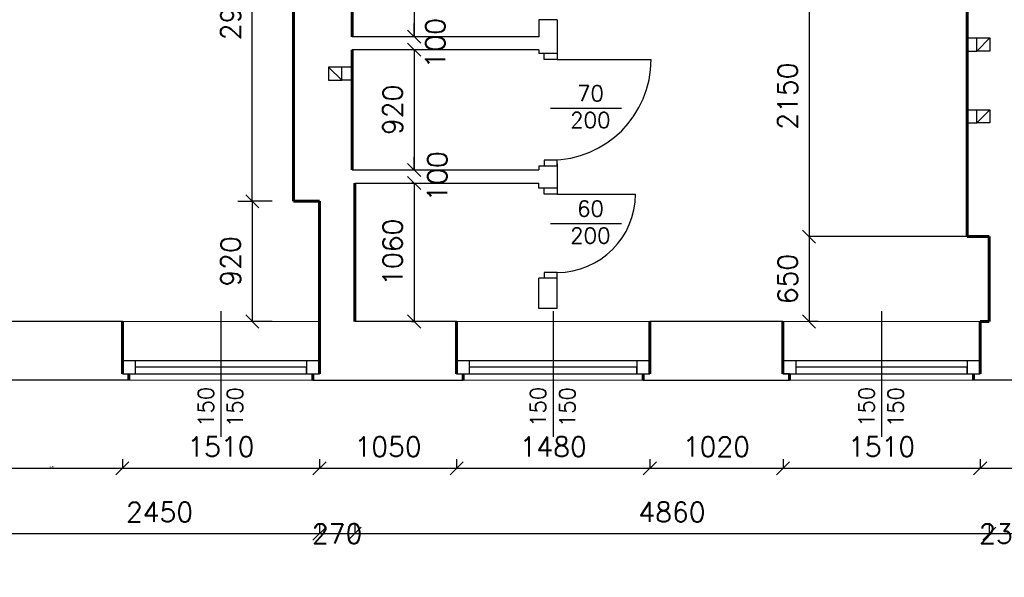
# Model space of a CAD drawing. Header units: millimetres. Extents: x -29041 to 64500, y 110629 to 283923.
# Tile 10 of 49: x 12167 to 19708, y 125046 to 129313. Entities that reach past the tile are written whole.
import ezdxf

# ---------------------------------------------------------------- set-up
doc = ezdxf.new("R2010")
doc.units = ezdxf.units.MM
for name, color, linetype in [('beton', 7, 'Continuous'), ('cienka', 1, 'Continuous'), ('sciany', 7, 'Continuous')]:
    doc.layers.add(name, color=color, linetype=linetype)
for name, color, linetype, lineweight in [('ISTN_PRZEKROJOWA', 7, 'Continuous', 60), ('ISTN_WIDOKOWA', 7, 'Continuous', 13), ('wymiary', 11, 'Continuous', 9)]:
    doc.layers.add(name, color=color, linetype=linetype, lineweight=lineweight)
doc.styles.add('SLAWEK', font='simplex.shx', dxfattribs={"width": 0.7, "height": 1})
doc.styles.get("Standard").update_dxf_attribs({"font": 'arial.ttf'})
doc.styles.add('TXT 50', font='simplex.shx', dxfattribs={"height": 150})
doc.styles.add('txt150', font='arial.ttf', dxfattribs={"height": 150})
doc.dimstyles.new('PROFIL', dxfattribs={"dimscale": 0, "dimtxt": 15, "dimasz": 10, "dimexe": 1, "dimexo": 0, "dimgap": 5, "dimtad": 1, "dimdec": 4, "dimrnd": 1, "dimdsep": 46, "dimtxsty": 'Standard', "dimcen": -10, "dimclrd": 5, "dimclre": 5, "dimclrt": 5, "dimadec": 0, "dimazin": 0, "dimtfac": 1, "dimtdec": 4, "dimtmove": 0, "dimatfit": 3, "dimfxl": 1, "dimtolj": 1, "dimtzin": 0, "dimarcsym": 0})
doc.dimstyles.new('wymiary1do50', dxfattribs={"dimtxt": 150, "dimasz": 100, "dimexe": 0.18, "dimexo": 0.066, "dimgap": 90, "dimtad": 1, "dimdec": 0, "dimzin": 0, "dimdsep": 46, "dimtxsty": 'txt150', "dimblk": 'OBLIQUE', "dimcen": 0.09, "dimclrd": 1, "dimclre": 1, "dimadec": 0, "dimazin": 0, "dimtfac": 1, "dimtdec": 0, "dimtix": 1, "dimtofl": 0, "dimtmove": 2, "dimatfit": 3, "dimfxl": 1, "dimtfillclr": 256, "dimtolj": 1, "dimtzin": 0, "dimarcsym": 0})

# ---------------------------------------------------------------- blocks, each defined once
blk = doc.blocks.new('_Oblique')
at = {"layer": 'sciany', "color": 0, "lineweight": -2}
blk.add_line((-0.5, -0.5), (0.5, 0.5), dxfattribs=at)
blk = doc.blocks.new('*D118')
at = {"layer": 'beton', "color": 1, "lineweight": -2}
for p, q in [((14100.7, 127923.6), (13948.1, 127923.6)), ((13948.3, 127923.6), (13948.3, 127003.6)), ((14100.7, 127003.6), (13948.1, 127003.6))]:
    blk.add_line(p, q, dxfattribs=at)
at = {"layer": 'Defpoints', "color": 0}
for p in [(14100.8, 127923.6), (13948.3, 127003.6), (14100.8, 127003.6)]:
    blk.add_point(p, dxfattribs=at)
at = {"layer": 'beton', "color": 1, "lineweight": -2, "xscale": 100, "yscale": 100, "zscale": 100}
for p, rotation in [((13948.3, 127923.6), 90), ((13948.3, 127003.6), 270)]:
    blk.add_blockref('_Oblique', p, dxfattribs=dict(at, rotation=rotation))
at = {"layer": 'beton', "color": 0, "insert": (13783.3, 127463.6), "char_height": 150, "attachment_point": 5, "rotation": 90, "style": 'TXT 50'}
blk.add_mtext('\\A1;920', dxfattribs=at)
blk = doc.blocks.new('*D119')
at = {"layer": 'beton', "color": 1, "lineweight": -2}
for p, q in [((13948.3, 127923.6), (13948.3, 130903.6)), ((13948.4, 130903.6), (13948.5, 130903.6)), ((13836.7, 127923.6), (13948.5, 127923.6))]:
    blk.add_line(p, q, dxfattribs=at)
at = {"layer": 'Defpoints', "color": 0}
for p in [(13948.3, 130903.6), (13948.3, 130903.6), (13836.6, 127923.6)]:
    blk.add_point(p, dxfattribs=at)
at = {"layer": 'beton', "color": 1, "lineweight": -2, "xscale": 100, "yscale": 100, "zscale": 100}
for p, rotation in [((13948.3, 130903.6), 90), ((13948.3, 127923.6), 270)]:
    blk.add_blockref('_Oblique', p, dxfattribs=dict(at, rotation=rotation))
at = {"layer": 'beton', "color": 0, "insert": (13783.3, 129413.6), "char_height": 150, "attachment_point": 5, "rotation": 90, "style": 'TXT 50'}
blk.add_mtext('\\A1;2980', dxfattribs=at)
blk = doc.blocks.new('*D125')
at = {"layer": 'beton', "color": 1, "lineweight": -2}
for p, q in [((15198.2, 130313.6), (15188.1, 130313.6)), ((15188.3, 130313.6), (15188.3, 129183.6)), ((15188.4, 129183.6), (15188.5, 129183.6))]:
    blk.add_line(p, q, dxfattribs=at)
at = {"layer": 'Defpoints', "color": 0}
for p in [(15198.3, 130313.6), (15188.3, 129183.6), (15188.3, 129183.6)]:
    blk.add_point(p, dxfattribs=at)
at = {"layer": 'beton', "color": 1, "lineweight": -2, "xscale": 100, "yscale": 100, "zscale": 100}
for p, rotation in [((15188.3, 130313.6), 90), ((15188.3, 129183.6), 270)]:
    blk.add_blockref('_Oblique', p, dxfattribs=dict(at, rotation=rotation))
at = {"layer": 'beton', "color": 0, "insert": (15023.3, 129748.6), "char_height": 150, "attachment_point": 5, "rotation": 90, "style": 'TXT 50'}
blk.add_mtext('\\A1;1130', dxfattribs=at)
blk = doc.blocks.new('*D126')
at = {"layer": 'beton', "color": 1, "lineweight": -2}
for p, q in [((15188.3, 129183.6), (15188.3, 129283.6)), ((15188.4, 129183.6), (15188.5, 129183.6)), ((15188.3, 129083.6), (15188.3, 128983.6)), ((15188.4, 129083.6), (15188.5, 129083.6))]:
    blk.add_line(p, q, dxfattribs=at)
at = {"layer": 'Defpoints', "color": 0}
for p in [(15188.3, 129183.6), (15188.3, 129083.6), (15188.3, 129083.6)]:
    blk.add_point(p, dxfattribs=at)
at = {"layer": 'beton', "color": 1, "lineweight": -2, "xscale": 100, "yscale": 100, "zscale": 100}
for p, rotation in [((15188.3, 129183.6), 270), ((15188.3, 129083.6), 90)]:
    blk.add_blockref('_Oblique', p, dxfattribs=dict(at, rotation=rotation))
at = {"layer": 'beton', "color": 0, "insert": (15350.4, 129133.6), "char_height": 150, "attachment_point": 5, "rotation": 90, "style": 'TXT 50'}
blk.add_mtext('\\A1;100', dxfattribs=at)
blk = doc.blocks.new('*D127')
at = {"layer": 'beton', "color": 1, "lineweight": -2}
for p, q in [((15188.3, 129083.6), (15188.3, 128163.6)), ((15188.4, 129083.6), (15188.5, 129083.6)), ((15188.4, 128163.6), (15188.5, 128163.6))]:
    blk.add_line(p, q, dxfattribs=at)
at = {"layer": 'Defpoints', "color": 0}
for p in [(15188.3, 129083.6), (15188.3, 128163.6), (15188.3, 128163.6)]:
    blk.add_point(p, dxfattribs=at)
at = {"layer": 'beton', "color": 1, "lineweight": -2, "xscale": 100, "yscale": 100, "zscale": 100}
for p, rotation in [((15188.3, 129083.6), 90), ((15188.3, 128163.6), 270)]:
    blk.add_blockref('_Oblique', p, dxfattribs=dict(at, rotation=rotation))
at = {"layer": 'beton', "color": 0, "insert": (15023.3, 128623.6), "char_height": 150, "attachment_point": 5, "rotation": 90, "style": 'TXT 50'}
blk.add_mtext('\\A1;920', dxfattribs=at)
blk = doc.blocks.new('*D128')
at = {"layer": 'beton', "color": 1, "lineweight": -2}
for p, q in [((15188.3, 128163.6), (15188.3, 128263.6)), ((15188.4, 128163.6), (15188.5, 128163.6)), ((15188.3, 128063.6), (15188.3, 127963.6)), ((15188.4, 128063.6), (15188.5, 128063.6))]:
    blk.add_line(p, q, dxfattribs=at)
at = {"layer": 'Defpoints', "color": 0}
for p in [(15188.3, 128163.6), (15188.3, 128063.6), (15188.3, 128063.6)]:
    blk.add_point(p, dxfattribs=at)
at = {"layer": 'beton', "color": 1, "lineweight": -2, "xscale": 100, "yscale": 100, "zscale": 100}
for p, rotation in [((15188.3, 128163.6), 270), ((15188.3, 128063.6), 90)]:
    blk.add_blockref('_Oblique', p, dxfattribs=dict(at, rotation=rotation))
at = {"layer": 'beton', "color": 0, "insert": (15365.7, 128113.6), "char_height": 150, "attachment_point": 5, "rotation": 90, "style": 'TXT 50'}
blk.add_mtext('\\A1;100', dxfattribs=at)
blk = doc.blocks.new('*D129')
at = {"layer": 'beton', "color": 1, "lineweight": -2}
for p, q in [((15168.4, 128063.6), (15188.5, 128063.6)), ((15188.3, 128063.6), (15188.3, 127003.6)), ((15168.4, 127003.6), (15188.5, 127003.6))]:
    blk.add_line(p, q, dxfattribs=at)
at = {"layer": 'Defpoints', "color": 0}
for p in [(15168.3, 128063.6), (15168.3, 127003.6), (15188.3, 127003.6)]:
    blk.add_point(p, dxfattribs=at)
at = {"layer": 'beton', "color": 1, "lineweight": -2, "xscale": 100, "yscale": 100, "zscale": 100}
for p, rotation in [((15188.3, 128063.6), 90), ((15188.3, 127003.6), 270)]:
    blk.add_blockref('_Oblique', p, dxfattribs=dict(at, rotation=rotation))
at = {"layer": 'beton', "color": 0, "insert": (15023.3, 127533.6), "char_height": 150, "attachment_point": 5, "rotation": 90, "style": 'TXT 50'}
blk.add_mtext('\\A1;1060', dxfattribs=at)
blk = doc.blocks.new('*D134')
at = {"layer": 'beton', "color": 1, "lineweight": -2}
for p, q in [((18283.2, 129803.6), (18213.1, 129803.6)), ((18213.3, 129803.6), (18213.3, 127653.6)), ((19423.2, 127653.6), (18213.1, 127653.6))]:
    blk.add_line(p, q, dxfattribs=at)
at = {"layer": 'Defpoints', "color": 0}
for p in [(18283.3, 129803.6), (18213.3, 127653.6), (19423.3, 127653.6)]:
    blk.add_point(p, dxfattribs=at)
at = {"layer": 'beton', "color": 1, "lineweight": -2, "xscale": 100, "yscale": 100, "zscale": 100}
for p, rotation in [((18213.3, 129803.6), 90), ((18213.3, 127653.6), 270)]:
    blk.add_blockref('_Oblique', p, dxfattribs=dict(at, rotation=rotation))
at = {"layer": 'beton', "color": 0, "insert": (18048.3, 128728.6), "char_height": 150, "attachment_point": 5, "rotation": 90, "style": 'TXT 50'}
blk.add_mtext('\\A1;2150', dxfattribs=at)
blk = doc.blocks.new('*D135')
at = {"layer": 'beton', "color": 1, "lineweight": -2}
for p, q in [((18283.2, 127653.6), (18213.1, 127653.6)), ((18213.3, 127653.6), (18213.3, 127003.6)), ((18283.2, 127003.6), (18213.1, 127003.6))]:
    blk.add_line(p, q, dxfattribs=at)
at = {"layer": 'Defpoints', "color": 0}
for p in [(18283.3, 127653.6), (18213.3, 127003.6), (18283.3, 127003.6)]:
    blk.add_point(p, dxfattribs=at)
at = {"layer": 'beton', "color": 1, "lineweight": -2, "xscale": 100, "yscale": 100, "zscale": 100}
for p, rotation in [((18213.3, 127653.6), 90), ((18213.3, 127003.6), 270)]:
    blk.add_blockref('_Oblique', p, dxfattribs=dict(at, rotation=rotation))
at = {"layer": 'beton', "color": 0, "insert": (18048.3, 127328.6), "char_height": 150, "attachment_point": 5, "rotation": 90, "style": 'TXT 50'}
blk.add_mtext('\\A1;650', dxfattribs=at)
blk = doc.blocks.new('*D136')
at = {"layer": 'beton', "color": 1, "lineweight": -2}
for p, q in [((50870, 128073.5), (50870, 124879.4)), ((-1762.9, 126553.5), (-1762.9, 124879.4)), ((50870, 124879.6), (-1762.9, 124879.6))]:
    blk.add_line(p, q, dxfattribs=at)
at = {"layer": 'Defpoints', "color": 0}
for p in [(50870, 128073.6), (-1762.9, 126553.6), (-1762.9, 124879.6)]:
    blk.add_point(p, dxfattribs=at)
at = {"layer": 'beton', "color": 1, "lineweight": -2, "xscale": 100, "yscale": 100, "zscale": 100, "rotation": 180}
blk.add_blockref('_Oblique', (-1762.9, 124879.6), dxfattribs=at)
at = {"layer": 'beton', "color": 1, "lineweight": -2, "xscale": 100, "yscale": 100, "zscale": 100}
blk.add_blockref('_Oblique', (50870, 124879.6), dxfattribs=at)
at = {"layer": 'beton', "color": 0, "insert": (24553.5, 125056.6), "char_height": 150, "attachment_point": 5, "style": 'TXT 50'}
blk.add_mtext('\\A1;52633', dxfattribs=at)
blk = doc.blocks.new('*D144')
at = {"layer": 'beton', "color": 1, "lineweight": -2}
for p, q in [((12013.3, 125449.5), (12013.3, 125379.4)), ((14463.3, 125449.5), (14463.3, 125379.4)), ((12013.3, 125379.6), (14463.3, 125379.6))]:
    blk.add_line(p, q, dxfattribs=at)
at = {"layer": 'Defpoints', "color": 0}
for p in [(12013.3, 125449.6), (14463.3, 125449.6), (14463.3, 125379.6)]:
    blk.add_point(p, dxfattribs=at)
at = {"layer": 'beton', "color": 1, "lineweight": -2, "xscale": 100, "yscale": 100, "zscale": 100, "rotation": 180}
blk.add_blockref('_Oblique', (12013.3, 125379.6), dxfattribs=at)
at = {"layer": 'beton', "color": 1, "lineweight": -2, "xscale": 100, "yscale": 100, "zscale": 100}
blk.add_blockref('_Oblique', (14463.3, 125379.6), dxfattribs=at)
at = {"layer": 'beton', "color": 0, "insert": (13238.3, 125544.6), "char_height": 150, "attachment_point": 5, "style": 'TXT 50'}
blk.add_mtext('\\A1;2450', dxfattribs=at)
blk = doc.blocks.new('*D145')
at = {"layer": 'beton', "color": 1, "lineweight": -2}
for p, q in [((14463.3, 125449.5), (14463.3, 125379.4)), ((14733.3, 125449.5), (14733.3, 125379.4)), ((14463.3, 125379.6), (14733.3, 125379.6))]:
    blk.add_line(p, q, dxfattribs=at)
at = {"layer": 'Defpoints', "color": 0}
for p in [(14463.3, 125449.6), (14733.3, 125449.6), (14733.3, 125379.6)]:
    blk.add_point(p, dxfattribs=at)
at = {"layer": 'beton', "color": 1, "lineweight": -2, "xscale": 100, "yscale": 100, "zscale": 100, "rotation": 180}
blk.add_blockref('_Oblique', (14463.3, 125379.6), dxfattribs=at)
at = {"layer": 'beton', "color": 1, "lineweight": -2, "xscale": 100, "yscale": 100, "zscale": 100}
blk.add_blockref('_Oblique', (14733.3, 125379.6), dxfattribs=at)
at = {"layer": 'beton', "color": 0, "insert": (14598.3, 125379.6), "char_height": 150, "attachment_point": 5, "style": 'TXT 50'}
blk.add_mtext('\\A1;270', dxfattribs=at)
blk = doc.blocks.new('*D146')
at = {"layer": 'beton', "color": 1, "lineweight": -2}
for p, q in [((14733.3, 125449.5), (14733.3, 125379.4)), ((19593.3, 125449.5), (19593.3, 125379.4)), ((14733.3, 125379.6), (19593.3, 125379.6))]:
    blk.add_line(p, q, dxfattribs=at)
at = {"layer": 'Defpoints', "color": 0}
for p in [(14733.3, 125449.6), (19593.3, 125449.6), (19593.3, 125379.6)]:
    blk.add_point(p, dxfattribs=at)
at = {"layer": 'beton', "color": 1, "lineweight": -2, "xscale": 100, "yscale": 100, "zscale": 100, "rotation": 180}
blk.add_blockref('_Oblique', (14733.3, 125379.6), dxfattribs=at)
at = {"layer": 'beton', "color": 1, "lineweight": -2, "xscale": 100, "yscale": 100, "zscale": 100}
blk.add_blockref('_Oblique', (19593.3, 125379.6), dxfattribs=at)
at = {"layer": 'beton', "color": 0, "insert": (17163.3, 125544.6), "char_height": 150, "attachment_point": 5, "style": 'TXT 50'}
blk.add_mtext('\\A1;4860', dxfattribs=at)
blk = doc.blocks.new('*D147')
at = {"layer": 'beton', "color": 1, "lineweight": -2}
for p, q in [((19593.3, 125449.5), (19593.3, 125379.4)), ((19823.3, 125449.5), (19823.3, 125379.4)), ((19593.3, 125379.6), (19823.3, 125379.6))]:
    blk.add_line(p, q, dxfattribs=at)
at = {"layer": 'Defpoints', "color": 0}
for p in [(19593.3, 125449.6), (19823.3, 125449.6), (19823.3, 125379.6)]:
    blk.add_point(p, dxfattribs=at)
at = {"layer": 'beton', "color": 1, "lineweight": -2, "xscale": 100, "yscale": 100, "zscale": 100, "rotation": 180}
blk.add_blockref('_Oblique', (19593.3, 125379.6), dxfattribs=at)
at = {"layer": 'beton', "color": 1, "lineweight": -2, "xscale": 100, "yscale": 100, "zscale": 100}
blk.add_blockref('_Oblique', (19823.3, 125379.6), dxfattribs=at)
at = {"layer": 'beton', "color": 0, "insert": (19708.3, 125379.6), "char_height": 150, "attachment_point": 5, "style": 'TXT 50'}
blk.add_mtext('\\A1;230', dxfattribs=at)
blk = doc.blocks.new('*D174')
at = {"layer": 'Defpoints', "color": 0}
for p in [(11873.3, 125949.6), (12953.3, 125949.6), (12953.3, 125879.6)]:
    blk.add_point(p, dxfattribs=at)
at = {"layer": 'wymiary', "color": 5, "lineweight": -2}
for p, q in [((11873.3, 125949.6), (11873.3, 125878.6)), ((12953.3, 125949.6), (12953.3, 125878.6))]:
    blk.add_line(p, q, dxfattribs=at)
at = {"layer": 'wymiary', "lineweight": -2}
blk.add_line((11873.3, 125879.6), (12953.3, 125879.6), dxfattribs=at)
at = {"layer": 'wymiary', "lineweight": -2, "xscale": 8, "yscale": 8, "zscale": 8, "rotation": 180}
blk.add_blockref('_Oblique', (11873.3, 125879.6), dxfattribs=at)
at = {"layer": 'wymiary', "lineweight": -2, "xscale": 8, "yscale": 8, "zscale": 8}
blk.add_blockref('_Oblique', (12953.3, 125879.6), dxfattribs=at)
at = {"layer": 'wymiary', "lineweight": 9, "insert": (12413.3, 125891.7), "char_height": 12, "attachment_point": 5}
blk.add_mtext('\\A1;1080', dxfattribs=at)
blk = doc.blocks.new('*D175')
at = {"layer": 'beton', "color": 1, "lineweight": -2}
for p, q in [((12953.3, 125949.5), (12953.3, 125879.4)), ((14463.3, 125949.5), (14463.3, 125879.4)), ((12953.3, 125879.6), (14463.3, 125879.6))]:
    blk.add_line(p, q, dxfattribs=at)
at = {"layer": 'Defpoints', "color": 0}
for p in [(12953.3, 125949.6), (14463.3, 125949.6), (14463.3, 125879.6)]:
    blk.add_point(p, dxfattribs=at)
at = {"layer": 'beton', "color": 1, "lineweight": -2, "xscale": 100, "yscale": 100, "zscale": 100, "rotation": 180}
blk.add_blockref('_Oblique', (12953.3, 125879.6), dxfattribs=at)
at = {"layer": 'beton', "color": 1, "lineweight": -2, "xscale": 100, "yscale": 100, "zscale": 100}
blk.add_blockref('_Oblique', (14463.3, 125879.6), dxfattribs=at)
at = {"layer": 'beton', "color": 0, "insert": (13708.3, 126044.6), "char_height": 150, "attachment_point": 5, "style": 'TXT 50'}
blk.add_mtext('\\A1;1510', dxfattribs=at)
blk = doc.blocks.new('*D176')
at = {"layer": 'beton', "color": 1, "lineweight": -2}
for p, q in [((14463.3, 125949.5), (14463.3, 125879.4)), ((15513.3, 125949.5), (15513.3, 125879.4)), ((14463.3, 125879.6), (15513.3, 125879.6))]:
    blk.add_line(p, q, dxfattribs=at)
at = {"layer": 'Defpoints', "color": 0}
for p in [(14463.3, 125949.6), (15513.3, 125949.6), (15513.3, 125879.6)]:
    blk.add_point(p, dxfattribs=at)
at = {"layer": 'beton', "color": 1, "lineweight": -2, "xscale": 100, "yscale": 100, "zscale": 100, "rotation": 180}
blk.add_blockref('_Oblique', (14463.3, 125879.6), dxfattribs=at)
at = {"layer": 'beton', "color": 1, "lineweight": -2, "xscale": 100, "yscale": 100, "zscale": 100}
blk.add_blockref('_Oblique', (15513.3, 125879.6), dxfattribs=at)
at = {"layer": 'beton', "color": 0, "insert": (14988.3, 126044.6), "char_height": 150, "attachment_point": 5, "style": 'TXT 50'}
blk.add_mtext('\\A1;1050', dxfattribs=at)
blk = doc.blocks.new('*D177')
at = {"layer": 'beton', "color": 1, "lineweight": -2}
for p, q in [((15513.3, 125949.5), (15513.3, 125879.4)), ((16993.3, 125949.5), (16993.3, 125879.4)), ((15513.3, 125879.6), (16993.3, 125879.6))]:
    blk.add_line(p, q, dxfattribs=at)
at = {"layer": 'Defpoints', "color": 0}
for p in [(15513.3, 125949.6), (16993.3, 125949.6), (16993.3, 125879.6)]:
    blk.add_point(p, dxfattribs=at)
at = {"layer": 'beton', "color": 1, "lineweight": -2, "xscale": 100, "yscale": 100, "zscale": 100, "rotation": 180}
blk.add_blockref('_Oblique', (15513.3, 125879.6), dxfattribs=at)
at = {"layer": 'beton', "color": 1, "lineweight": -2, "xscale": 100, "yscale": 100, "zscale": 100}
blk.add_blockref('_Oblique', (16993.3, 125879.6), dxfattribs=at)
at = {"layer": 'beton', "color": 0, "insert": (16253.3, 126044.6), "char_height": 150, "attachment_point": 5, "style": 'TXT 50'}
blk.add_mtext('\\A1;1480', dxfattribs=at)
blk = doc.blocks.new('*D178')
at = {"layer": 'beton', "color": 1, "lineweight": -2}
for p, q in [((16993.3, 125949.5), (16993.3, 125879.4)), ((18013.3, 125949.5), (18013.3, 125879.4)), ((16993.3, 125879.6), (18013.3, 125879.6))]:
    blk.add_line(p, q, dxfattribs=at)
at = {"layer": 'Defpoints', "color": 0}
for p in [(16993.3, 125949.6), (18013.3, 125949.6), (18013.3, 125879.6)]:
    blk.add_point(p, dxfattribs=at)
at = {"layer": 'beton', "color": 1, "lineweight": -2, "xscale": 100, "yscale": 100, "zscale": 100, "rotation": 180}
blk.add_blockref('_Oblique', (16993.3, 125879.6), dxfattribs=at)
at = {"layer": 'beton', "color": 1, "lineweight": -2, "xscale": 100, "yscale": 100, "zscale": 100}
blk.add_blockref('_Oblique', (18013.3, 125879.6), dxfattribs=at)
at = {"layer": 'beton', "color": 0, "insert": (17503.3, 126044.6), "char_height": 150, "attachment_point": 5, "style": 'TXT 50'}
blk.add_mtext('\\A1;1020', dxfattribs=at)
blk = doc.blocks.new('*D179')
at = {"layer": 'beton', "color": 1, "lineweight": -2}
for p, q in [((18013.3, 125949.5), (18013.3, 125879.4)), ((19523.3, 125949.5), (19523.3, 125879.4)), ((18013.3, 125879.6), (19523.3, 125879.6))]:
    blk.add_line(p, q, dxfattribs=at)
at = {"layer": 'Defpoints', "color": 0}
for p in [(18013.3, 125949.6), (19523.3, 125949.6), (19523.3, 125879.6)]:
    blk.add_point(p, dxfattribs=at)
at = {"layer": 'beton', "color": 1, "lineweight": -2, "xscale": 100, "yscale": 100, "zscale": 100, "rotation": 180}
blk.add_blockref('_Oblique', (18013.3, 125879.6), dxfattribs=at)
at = {"layer": 'beton', "color": 1, "lineweight": -2, "xscale": 100, "yscale": 100, "zscale": 100}
blk.add_blockref('_Oblique', (19523.3, 125879.6), dxfattribs=at)
at = {"layer": 'beton', "color": 0, "insert": (18768.3, 126044.6), "char_height": 150, "attachment_point": 5, "style": 'TXT 50'}
blk.add_mtext('\\A1;1510', dxfattribs=at)
blk = doc.blocks.new('*D180')
at = {"layer": 'beton', "color": 1, "lineweight": -2}
for p, q in [((19523.3, 125949.5), (19523.3, 125879.4)), ((20537.8, 125949.5), (20537.8, 125879.4)), ((19523.3, 125879.6), (20537.8, 125879.6))]:
    blk.add_line(p, q, dxfattribs=at)
at = {"layer": 'Defpoints', "color": 0}
for p in [(19523.3, 125949.6), (20537.8, 125949.6), (20537.8, 125879.6)]:
    blk.add_point(p, dxfattribs=at)
at = {"layer": 'beton', "color": 1, "lineweight": -2, "xscale": 100, "yscale": 100, "zscale": 100, "rotation": 180}
blk.add_blockref('_Oblique', (19523.3, 125879.6), dxfattribs=at)
at = {"layer": 'beton', "color": 1, "lineweight": -2, "xscale": 100, "yscale": 100, "zscale": 100}
blk.add_blockref('_Oblique', (20537.8, 125879.6), dxfattribs=at)
at = {"layer": 'beton', "color": 0, "insert": (20030.6, 126044.6), "char_height": 150, "attachment_point": 5, "style": 'TXT 50'}
blk.add_mtext('\\A1;1015', dxfattribs=at)

msp = doc.modelspace()

# ---------------------------------------------------------------- linework, layer by layer
at = {"ltscale": 50}
for p, q in [((12953.28876, 127003.57672), (12013.28876, 127003.57672)), ((15513.28876, 127003.57672), (14733.28876, 127003.57672)), ((18013.28876, 127003.57672), (16993.28876, 127003.57672)), ((13003.28876, 126553.57672), (11823.28876, 126553.57672)), ((14413.28876, 126553.57672), (15563.28876, 126553.57672)), ((16943.28876, 126553.57672), (18063.28876, 126553.57672)), ((20613.28876, 126553.57672), (19473.28876, 126553.57672))]:
    msp.add_line(p, q, dxfattribs=at)
at = {"layer": 'cienka'}
for p, q in [((16283.28876, 129313.38716), (16143.28876, 129313.38716)), ((16143.28876, 129313.38716), (16143.28876, 129183.57672)), ((16283.28876, 129313.38716), (16283.28876, 129033.57672)), ((16143.28876, 129183.57672), (14713.28876, 129183.57672)), ((19597.98225, 129174.20172), (19496.73225, 129072.95172)), ((16143.28876, 129083.57672), (14713.28876, 129083.57672)), ((16143.28876, 129083.57672), (16143.28876, 129053.57672)), ((16283.28876, 129053.57672), (16143.28876, 129053.57672)), ((16183.28876, 129008.57672), (16183.28876, 129053.57672)), ((16283.28876, 129053.57672), (16283.28876, 129008.57672)), ((16283.28876, 129008.57672), (16183.28876, 129008.57672)), ((14533.28876, 128950.99529), (14634.53876, 128849.74529)), ((16777.20593, 128633.57672), (16233.28876, 128633.57672)), ((19597.98225, 128624.20172), (19496.73225, 128522.95172)), ((16283.28876, 128238.57672), (16183.28876, 128238.57672)), ((16183.28876, 128238.57672), (16183.28876, 128193.57672)), ((16283.28876, 128193.57672), (16283.28876, 128238.57672)), ((16283.28876, 128213.57672), (16283.28876, 128024.04864)), ((14713.28876, 128163.57672), (16143.28876, 128163.57672)), ((16283.28876, 128193.57672), (16143.28876, 128193.57672)), ((16143.28876, 128193.57672), (16143.28876, 128163.57672)), ((14733.28876, 128063.57672), (16143.28876, 128063.57672)), ((16143.28876, 128023.81268), (16143.28876, 128063.57672)), ((16283.28876, 128024.04864), (16143.28876, 128024.04864)), ((16183.28876, 127979.04864), (16183.28876, 128024.04864)), ((16283.28876, 127979.04864), (16183.28876, 127979.04864)), ((16283.28876, 128024.04864), (16283.28876, 127979.04864)), ((16777.20593, 127750.08375), (16233.28876, 127750.08375)), ((16283.28876, 127379.04864), (16183.28876, 127379.04864)), ((16183.28876, 127379.04864), (16183.28876, 127334.04864)), ((16283.28876, 127334.04864), (16283.28876, 127379.04864)), ((16283.28876, 127334.04864), (16143.28876, 127334.04864)), ((16143.28876, 127103.57672), (16143.28876, 127334.04864)), ((16283.28876, 127103.57672), (16283.28876, 127334.04864)), ((13708.28876, 127083.57672), (13708.28876, 126120.02996)), ((16283.28876, 127103.57672), (16143.28876, 127103.57672)), ((16253.28876, 127083.57672), (16253.28876, 126120.02996)), ((18768.28876, 127083.57672), (18768.28876, 126120.02996)), ((14363.28876, 126703.57672), (12953.28876, 126703.57672)), ((13053.28876, 126603.57672), (13053.28876, 126703.57672)), ((14463.28876, 126703.57672), (14363.28876, 126703.57672)), ((14363.28876, 126703.57672), (14363.28876, 126603.57672)), ((14463.28876, 126603.57672), (14463.28876, 126703.57672)), ((14463.28876, 126603.57672), (14463.28876, 126703.57672)), ((16893.28876, 126703.57672), (15513.28876, 126703.57672)), ((15613.28876, 126603.57672), (15613.28876, 126703.57672)), ((16993.28876, 126703.57672), (16893.28876, 126703.57672)), ((16893.28876, 126703.57672), (16893.28876, 126603.57672)), ((16993.28876, 126603.57672), (16993.28876, 126703.57672)), ((16993.28876, 126603.57672), (16993.28876, 126703.57672)), ((19423.28876, 126703.57672), (18013.28876, 126703.57672)), ((18113.28876, 126603.57672), (18113.28876, 126703.57672)), ((19523.28876, 126703.57672), (19423.28876, 126703.57672)), ((19423.28876, 126703.57672), (19423.28876, 126603.57672)), ((19523.28876, 126603.57672), (19523.28876, 126703.57672)), ((19523.28876, 126603.57672), (19523.28876, 126703.57672)), ((14363.28876, 126653.57672), (13053.28876, 126653.57672)), ((14363.28876, 126603.57672), (14363.28876, 126653.57672)), ((16893.28876, 126653.57672), (15613.28876, 126653.57672)), ((16893.28876, 126603.57672), (16893.28876, 126653.57672)), ((19423.28876, 126653.57672), (18113.28876, 126653.57672)), ((19423.28876, 126603.57672), (19423.28876, 126653.57672)), ((12953.28876, 126603.57672), (14463.28876, 126603.57672)), ((12953.28876, 126603.57672), (13003.28876, 126603.57672)), ((14363.28876, 126603.57672), (14413.28876, 126603.57672)), ((14363.28876, 126603.57672), (14463.28876, 126603.57672)), ((14413.28876, 126603.57672), (14463.28876, 126603.57672)), ((15513.28876, 126603.57672), (16993.28876, 126603.57672)), ((15513.28876, 126603.57672), (15563.28876, 126603.57672)), ((16893.28876, 126603.57672), (16943.28876, 126603.57672)), ((16893.28876, 126603.57672), (16993.28876, 126603.57672)), ((16943.28876, 126603.57672), (16993.28876, 126603.57672)), ((18013.28876, 126603.57672), (19523.28876, 126603.57672)), ((18063.28876, 126603.57672), (18013.28876, 126603.57672)), ((19423.28876, 126603.57672), (19473.28876, 126603.57672)), ((19423.28876, 126603.57672), (19523.28876, 126603.57672)), ((19473.28876, 126603.57672), (19523.28876, 126603.57672))]:
    msp.add_line(p, q, dxfattribs=at)
for points in [[(19423.28876, 129174.20172), (19496.73225, 129174.20172)], [(19496.73225, 129072.95172), (19597.98225, 129174.20172)], [(19496.73225, 129072.95172), (19597.98225, 129174.20172)], [(19423.28876, 129072.95172), (19496.73225, 129072.95172)], [(16283.28876, 129008.57672), (17003.28876, 129008.57672)], [(14634.53876, 128849.74529), (14533.28876, 128950.99529)], [(14634.53876, 128849.74529), (14533.28876, 128950.99529)], [(14713.28876, 128950.99529), (14634.53876, 128950.99529)], [(14713.28876, 128849.74529), (14634.53876, 128849.74529)], [(19423.28876, 128624.20172), (19496.73225, 128624.20172)], [(19496.73225, 128522.95172), (19597.98225, 128624.20172)], [(19496.73225, 128522.95172), (19597.98225, 128624.20172)], [(19423.28876, 128522.95172), (19496.73225, 128522.95172)], [(16283.28876, 127979.04864), (16883.28876, 127979.04864)]]:
    msp.add_lwpolyline(points, dxfattribs=at)
for points in [[(19496.73225, 129072.95172), (19496.73225, 129174.20172), (19597.98225, 129174.20172), (19597.98225, 129072.95172)], [(14634.53876, 128849.74529), (14634.53876, 128950.99529), (14533.28876, 128950.99529), (14533.28876, 128849.74529)], [(19496.73225, 128522.95172), (19496.73225, 128624.20172), (19597.98225, 128624.20172), (19597.98225, 128522.95172)]]:
    msp.add_lwpolyline(points, close=True, dxfattribs=at)
for centre, radius in [((16233.28876, 129008.57672), 770), ((16283.28876, 127979.04864), 600)]:
    msp.add_arc(centre, radius, 270, 0, dxfattribs=at)
at = {"layer": 'ISTN_PRZEKROJOWA'}
for p, q in [((14263.28876, 130903.57672), (14263.28876, 127923.57672)), ((14713.28876, 130313.57672), (14713.28876, 129183.57672)), ((19423.28876, 129803.57672), (19423.28876, 127653.57672)), ((14713.28876, 129083.57672), (14713.28876, 128163.57672)), ((14733.28876, 128063.57672), (14733.28876, 127003.57672)), ((14263.28876, 127923.57672), (14463.28876, 127923.57672)), ((14463.28876, 127923.57672), (14463.28876, 127003.57672)), ((19423.28876, 127653.57672), (19593.28876, 127653.57672)), ((19593.28876, 127653.57672), (19593.28876, 127003.57672)), ((12953.28876, 127003.57672), (12953.28876, 126603.57672)), ((14463.28876, 127003.57672), (14463.28876, 126603.57672)), ((14463.28876, 127003.57672), (14463.28876, 126603.57672)), ((14463.28876, 127003.57672), (14463.28876, 126603.57672)), ((14463.28876, 127003.57672), (14463.28876, 126603.57672)), ((14463.28876, 126603.57672), (14463.28876, 127003.57672)), ((14463.28876, 127003.57672), (14463.28876, 126603.57672)), ((14463.28876, 127003.57672), (14463.28876, 126603.57672)), ((14463.28876, 127003.57672), (14463.28876, 126603.57672)), ((14463.28876, 127003.57672), (14463.28876, 126603.57672)), ((14463.28876, 126603.57672), (14463.28876, 127003.57672)), ((14463.28876, 127003.57672), (14463.28876, 126603.57672)), ((15513.28876, 127003.57672), (15513.28876, 126603.57672)), ((16993.28876, 127003.57672), (16993.28876, 126603.57672)), ((16993.28876, 127003.57672), (16993.28876, 126603.57672)), ((16993.28876, 127003.57672), (16993.28876, 126603.57672)), ((16993.28876, 127003.57672), (16993.28876, 126603.57672)), ((16993.28876, 127003.57672), (16993.28876, 126603.57672)), ((16993.28876, 126603.57672), (16993.28876, 127003.57672)), ((16993.28876, 127003.57672), (16993.28876, 126603.57672)), ((16993.28876, 127003.57672), (16993.28876, 126603.57672)), ((16993.28876, 127003.57672), (16993.28876, 126603.57672)), ((16993.28876, 127003.57672), (16993.28876, 126603.57672)), ((16993.28876, 126603.57672), (16993.28876, 127003.57672)), ((16993.28876, 127003.57672), (16993.28876, 126603.57672)), ((18013.28876, 127003.57672), (18013.28876, 126603.57672)), ((19593.28876, 127003.57672), (19523.28876, 127003.57672)), ((19523.28876, 127003.57672), (19523.28876, 126603.57672)), ((19523.28876, 127003.57672), (19523.28876, 126603.57672)), ((19523.28876, 127003.57672), (19523.28876, 126603.57672)), ((19523.28876, 127003.57672), (19523.28876, 126603.57672)), ((19523.28876, 126603.57672), (19523.28876, 127003.57672)), ((19523.28876, 127003.57672), (19523.28876, 126603.57672)), ((19523.28876, 127003.57672), (19523.28876, 126603.57672)), ((19523.28876, 127003.57672), (19523.28876, 126603.57672)), ((19523.28876, 127003.57672), (19523.28876, 126603.57672)), ((19523.28876, 126603.57672), (19523.28876, 127003.57672)), ((19523.28876, 127003.57672), (19523.28876, 126603.57672)), ((13003.28876, 126603.57672), (13003.28876, 126553.57672)), ((14413.28876, 126603.57672), (14413.28876, 126553.57672)), ((15563.28876, 126603.57672), (15563.28876, 126553.57672)), ((16943.28876, 126603.57672), (16943.28876, 126553.57672)), ((18063.28876, 126603.57672), (18063.28876, 126553.57672)), ((19473.28876, 126603.57672), (19473.28876, 126553.57672))]:
    msp.add_line(p, q, dxfattribs=at)
at = {"layer": 'ISTN_WIDOKOWA'}
for p, q in [((14463.28876, 127003.57672), (12953.28876, 127003.57672)), ((16993.28876, 127003.57672), (15513.28876, 127003.57672)), ((19523.28876, 127003.57672), (18013.28876, 127003.57672)), ((13003.28876, 126553.57672), (14413.28876, 126553.57672)), ((15563.28876, 126553.57672), (16943.28876, 126553.57672)), ((18063.28876, 126553.57672), (19473.28876, 126553.57672))]:
    msp.add_line(p, q, dxfattribs=at)

# ---------------------------------------------------------------- texts
at = {"layer": 'cienka', "style": 'SLAWEK'}
for s, p in [('70', (16436.42148, 128690.34801)), ('200', (16383.16476, 128484.99393)), ('60', (16436.42148, 127806.85505)), ('200', (16383.16476, 127601.50096))]:
    msp.add_text(s, height=120, dxfattribs=at).set_placement(p)
for p in [(13652.89975, 126196.01484), (13876.5152, 126193.46442), (16197.89975, 126196.01484), (16421.5152, 126193.46442), (18712.89975, 126196.01484), (18936.5152, 126193.46442)]:
    msp.add_text('150', height=120, rotation=90, dxfattribs=at).set_placement(p)

# ---------------------------------------------------------------- dimensions: what is measured, and where the dimension line sits
at = {"layer": 'beton'}
for base, p1, p2, picture, middle in [((13948.31003, 130903.57672), (13836.59381, 127923.57672), (13948.31003, 130903.57672), '*D119', (13783.31003, 129413.57672)), ((15188.28876, 129183.57672), (15198.28876, 130313.57672), (15188.28876, 129183.57672), '*D125', (15023.28876, 129748.57672)), ((18213.28876, 127653.57672), (18283.28876, 129803.57672), (19423.28876, 127653.57672), '*D134', (18048.28876, 128728.57672)), ((15188.28876, 128163.57672), (15188.28876, 129083.57672), (15188.28876, 128163.57672), '*D127', (15023.28876, 128623.57672)), ((15188.28876, 127003.57672), (15168.28876, 128063.57672), (15168.28876, 127003.57672), '*D129', (15023.28876, 127533.57672)), ((13948.31003, 127003.57672), (14100.79939, 127923.57672), (14100.79939, 127003.57672), '*D118', (13783.31003, 127463.57672)), ((18213.28876, 127003.57672), (18283.28876, 127653.57672), (18283.28876, 127003.57672), '*D135', (18048.28876, 127328.57672))]:
    dim = msp.add_linear_dim(base=base, p1=p1, p2=p2, angle=90, dimstyle='wymiary1do50', override={"dimtxsty": 'TXT 50'}, dxfattribs=at)
    dim.commit()
    dim.dimension.update_dxf_attribs({"geometry": picture, "text_midpoint": middle})
for base, p1, p2, picture, middle in [((15188.28876, 129083.57672), (15188.28876, 129183.57672), (15188.28876, 129083.57672), '*D126', (15350.36806, 129133.57672)), ((15188.28876, 128063.57672), (15188.28876, 128163.57672), (15188.28876, 128063.57672), '*D128', (15365.69377, 128113.57672))]:
    dim = msp.add_linear_dim(base=base, p1=p1, p2=p2, angle=90, dimstyle='wymiary1do50', override={"dimtxsty": 'TXT 50'}, dxfattribs=at)
    dim.commit()
    dim.dimension.update_dxf_attribs({"geometry": picture, "text_midpoint": middle, "dimtype": 160})
for base, p1, p2, picture, middle in [((-1762.87843, 124879.59276), (50869.97434, 128073.57672), (-1762.87843, 126553.57672), '*D136', (24553.54796, 125056.62579)), ((14733.28876, 125379.59276), (14463.28876, 125449.59276), (14733.28876, 125449.59276), '*D145', (14598.28876, 125379.59276)), ((19823.28876, 125379.59276), (19593.28876, 125449.59276), (19823.28876, 125449.59276), '*D147', (19708.28876, 125379.59276))]:
    dim = msp.add_linear_dim(base=base, p1=p1, p2=p2, dimstyle='wymiary1do50', override={"dimtxsty": 'TXT 50'}, dxfattribs=at)
    dim.commit()
    dim.dimension.update_dxf_attribs({"geometry": picture, "text_midpoint": middle, "dimtype": 160})
for base, p1, p2, picture, middle in [((14463.28876, 125879.59276), (12953.28876, 125949.59276), (14463.28876, 125949.59276), '*D175', (13708.28876, 126044.59276)), ((15513.28876, 125879.59276), (14463.28876, 125949.59276), (15513.28876, 125949.59276), '*D176', (14988.28876, 126044.59276)), ((16993.28876, 125879.59276), (15513.28876, 125949.59276), (16993.28876, 125949.59276), '*D177', (16253.28876, 126044.59276)), ((18013.28876, 125879.59276), (16993.28876, 125949.59276), (18013.28876, 125949.59276), '*D178', (17503.28876, 126044.59276)), ((19523.28876, 125879.59276), (18013.28876, 125949.59276), (19523.28876, 125949.59276), '*D179', (18768.28876, 126044.59276)), ((20537.81794, 125879.59276), (19523.28876, 125949.59276), (20537.81794, 125949.59276), '*D180', (20030.55335, 126044.59276)), ((14463.28876, 125379.59276), (12013.28876, 125449.59276), (14463.28876, 125449.59276), '*D144', (13238.28876, 125544.59276)), ((19593.28876, 125379.59276), (14733.28876, 125449.59276), (19593.28876, 125449.59276), '*D146', (17163.28876, 125544.59276))]:
    dim = msp.add_linear_dim(base=base, p1=p1, p2=p2, dimstyle='wymiary1do50', override={"dimtxsty": 'TXT 50'}, dxfattribs=at)
    dim.commit()
    dim.dimension.update_dxf_attribs({"geometry": picture, "text_midpoint": middle})
at = {"layer": 'wymiary', "lineweight": 9}
dim = msp.add_linear_dim(base=(12953.28876, 125879.59276), p1=(11873.28876, 125949.59276), p2=(12953.28876, 125949.59276), dimstyle='PROFIL', override={"dimscale": 1, "dimtxt": 12, "dimasz": 8, "dimgap": 6, "dimblk1": 'Oblique', "dimblk2": 'Oblique', "dimsah": 1, "dimclrd": 256, "dimclrt": 256}, dxfattribs=at)
dim.commit()
dim.dimension.update_dxf_attribs({"geometry": '*D174', "text_midpoint": (12413.28876, 125891.71964)})

doc.saveas('drawing.dxf')
